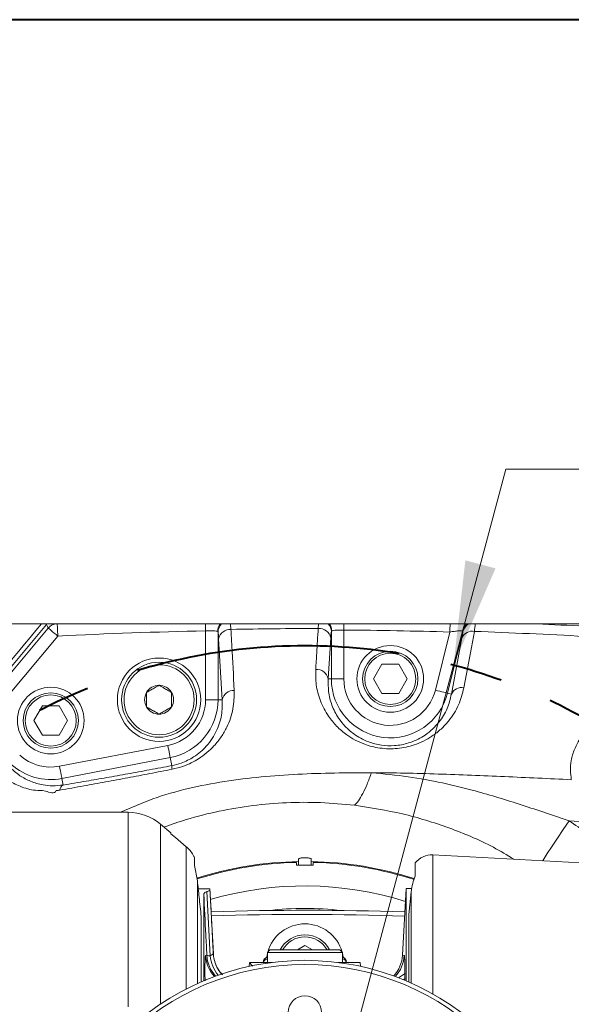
# Model space of a CAD drawing. Header units: millimetres. Extents: x 0 to 8410, y 0 to 5940.
# Tile 121 of 256: x 2130 to 2395, y 5368 to 5840. Entities that reach past the tile are written whole.
import ezdxf

# ---------------------------------------------------------------- set-up
doc = ezdxf.new("R2010")
doc.units = ezdxf.units.MM
doc.header["$LTSCALE"] = 10
doc.linetypes.add('CENTERX2', pattern=[20.32, 12.7, -2.54, 2.54, -2.54])
doc.styles.add('SLDTEXTSTYLE0', font='TXT', dxfattribs={"width": 0.605})
doc.dimstyles.new('SLDDIMSTYLE14', dxfattribs={"dimtxt": 50, "dimasz": 50, "dimexe": 0, "dimexo": 0.0625, "dimgap": 12.5, "dimtad": 0, "dimtih": 1, "dimtoh": 1, "dimdec": 1, "dimlfac": 0.5, "dimrnd": 1e-09, "dimzin": 12, "dimdsep": 46, "dimtxsty": 'SLDTEXTSTYLE0', "dimsah": 1, "dimcen": 0, "dimadec": 0, "dimazin": 0, "dimtfac": 1, "dimtofl": 0, "dimtmove": 0, "dimatfit": 3, "dimfxl": 1, "dimfrac": 2, "dimtolj": 1, "dimtzin": 12, "dimarcsym": 0})

# ---------------------------------------------------------------- blocks, each defined once
blk = doc.blocks.new('*D68')
at = {"color": 7, "linetype": 'Continuous', "lineweight": 0}
for p, q in [((2338.29, 5530.47), (2363.43, 5624.39)), ((2363.43, 5624.39), (3126.46, 5624.39)), ((2266.94, 5263.85), (2338.29, 5530.47))]:
    blk.add_line(p, q, dxfattribs=at)
blk.add_solid([(2338.29, 5530.47), (2358.47, 5576.83), (2343.98, 5580.71)], dxfattribs=at)
at = {"color": 7, "linetype": 'Continuous', "lineweight": 0, "char_height": 50, "attachment_point": 1, "style": 'SLDTEXTSTYLE0'}
for s, insert in [('Smallest circumscribed', (2404.31, 5765.55)), ('radius axis 4, R', (2404.31, 5688.84)), ('138', (2877.75, 5688.84))]:
    blk.add_mtext(s, dxfattribs=dict(at, insert=insert))

msp = doc.modelspace()

# ---------------------------------------------------------------- linework, layer by layer
at = {"color": 7, "linetype": 'Continuous', "lineweight": 40}
msp.add_line((8310, 5840), (200, 5840), dxfattribs=at)
at = {"color": 7, "linetype": 'Continuous', "lineweight": 0}
for p, q in [((2140.500835, 5550.25639), (2142.77122, 5550.25639)), ((2142.856947, 5549.959797), (2143.121241, 5550.25639)), ((2147.23563, 5550.25639), (2148.042148, 5550.25639)), ((2226.247395, 5550.25639), (2226.98365, 5550.25639)), ((2231.303426, 5550.25639), (2273.468556, 5550.25639)), ((2273.818576, 5550.25639), (2274.168061, 5550.25639)), ((2278.180072, 5550.25639), (2278.7893, 5550.25639)), ((2344.829394, 5550.25639), (2345.761491, 5550.25639)), ((2299.857175, 5523.850102), (2303.898627, 5530.850071)), ((2303.898627, 5530.850071), (2311.981531, 5530.850071)), ((2311.981531, 5530.850071), (2316.022983, 5523.850102)), ((2303.898627, 5516.849894), (2299.857175, 5523.850102)), ((2316.022983, 5523.850102), (2311.981531, 5516.849894)), ((2311.981531, 5516.849894), (2303.898627, 5516.849894)), ((2136.857173, 5503.850121), (2140.898621, 5510.850091)), ((2140.898621, 5510.850091), (2148.981532, 5510.850091)), ((2148.981532, 5510.850091), (2153.022981, 5503.850121)), ((2140.898621, 5496.849913), (2136.857173, 5503.850121)), ((2153.022981, 5503.850121), (2148.981532, 5496.849913)), ((2148.981532, 5496.849913), (2140.898621, 5496.849913)), ((2182.08558, 5459.849972), (2098.045117, 5459.849972)), ((2202.539167, 5449.942727), (2197.672909, 5454.099316)), ((2202.538787, 5449.942488), (2202.646843, 5449.581761)), ((2213.940079, 5438.216824), (2213.940079, 5434.368987)), ((2262.940078, 5435.803551), (2262.940078, 5434.46197)), ((2263.940078, 5437.431235), (2263.940078, 5436.225791)), ((2263.940078, 5434.482474), (2263.940078, 5436.225791)), ((2269.940078, 5436.225791), (2269.940078, 5437.431235)), ((2269.940078, 5436.225791), (2269.940078, 5434.482474)), ((2270.940078, 5434.46197), (2270.940078, 5435.803551)), ((2319.940078, 5435.536522), (2319.940078, 5429.231305)), ((2415.126225, 5434.839625), (2328.359707, 5439.386983)), ((2213.940079, 5434.368987), (2215.353063, 5426.933665)), ((2215.750242, 5423.149247), (2221.381521, 5423.149247)), ((2221.381521, 5423.149247), (2221.382326, 5422.599692)), ((2221.381521, 5423.149247), (2221.674754, 5417.546649)), ((2315.49461, 5423.349995), (2313.81731, 5391.345162)), ((2318.273111, 5423.349995), (2315.49461, 5423.349995)), ((2315.49461, 5379.034419), (2315.49461, 5423.349995)), ((2317.988271, 5421.775002), (2316.809142, 5410.811801)), ((2218.385546, 5420.681138), (2218.385546, 5379.034419)), ((2221.674754, 5417.546649), (2221.6745, 5417.546649)), ((2223.033628, 5392.018456), (2221.687211, 5417.547364)), ((2217.176808, 5409.85002), (2217.176808, 5378.517527)), ((2316.809142, 5378.471512), (2316.809142, 5410.811801)), ((2250.140079, 5393.849988), (2248.940079, 5392.650027)), ((2250.140079, 5393.849988), (2283.740078, 5393.849988)), ((2263.332383, 5393.849988), (2266.940078, 5395.932812)), ((2266.940078, 5395.932812), (2270.547773, 5393.849988)), ((2284.940077, 5392.650027), (2283.740078, 5393.849988)), ((2248.940079, 5392.650027), (2248.940079, 5387.849946)), ((2284.940077, 5392.650027), (2248.940079, 5392.650027)), ((2284.940077, 5387.849946), (2284.940077, 5392.650027)), ((2240.441926, 5387.849946), (2251.160344, 5387.849946)), ((2282.719812, 5387.849946), (2293.464156, 5387.849946)), ((2293.562044, 5385.982174), (2293.464156, 5387.849946)), ((2218.985698, 5379.086155), (2218.961036, 5382.534403)), ((2314.91969, 5382.831235), (2314.894943, 5379.134554))]:
    msp.add_line(p, q, dxfattribs=at)
at = {"color": 8, "linetype": 'Continuous', "lineweight": 0}
for p, q in [((2231.303426, 5550.25639), (2231.450839, 5547.559161)), ((2148.337273, 5544.367451), (2123.883164, 5515.018601)), ((2219.246289, 5513.850112), (2219.246289, 5546.857733)), ((2225.238068, 5546.204466), (2225.238068, 5513.850112)), ((2279.642089, 5523.850102), (2279.642089, 5546.492714)), ((2285.633866, 5547.263999), (2285.633866, 5523.850102)), ((2329.583703, 5518.453736), (2336.530453, 5546.315569)), ((2342.76416, 5546.550173), (2335.397495, 5517.004151)), ((2227.259079, 5513.850112), (2225.546422, 5543.083329)), ((2279.33343, 5543.453831), (2278.151987, 5523.850102)), ((2337.295844, 5516.53089), (2342.332242, 5543.541808)), ((2278.151987, 5523.850102), (2279.642089, 5523.850102)), ((2279.642089, 5523.850102), (2285.633866, 5523.850102)), ((2337.295844, 5516.53089), (2335.397495, 5517.004151)), ((2225.238068, 5513.850112), (2219.246289, 5513.850112)), ((2227.259079, 5513.850112), (2225.238068, 5513.850112)), ((2149.152546, 5481.945176), (2201.152547, 5491.945166)), ((2202.284081, 5486.061234), (2150.28408, 5476.061244)), ((2203.02195, 5482.224364), (2202.284081, 5486.061234)), ((2150.887428, 5472.923894), (2150.28408, 5476.061244)), ((2182.08558, 5366.59183), (2182.08558, 5459.849972)), ((2197.672909, 5454.099316), (2197.672909, 5367.903132)), ((2209.987691, 5375.12197), (2209.987691, 5443.302292)), ((2328.359707, 5439.386983), (2328.359707, 5372.719903)), ((2215.353063, 5426.933665), (2215.353063, 5377.708573)), ((2221.454462, 5391.041417), (2219.876627, 5421.785969)), ((2317.988271, 5377.951283), (2317.988271, 5421.775002)), ((2219.253252, 5391.238589), (2219.874407, 5391.322751)), ((2313.817552, 5391.345162), (2314.626905, 5391.238589))]:
    msp.add_line(p, q, dxfattribs=at)
at = {"color": 7, "linetype": 'Continuous', "lineweight": 0, "flags": 128}
for points in [[(2142.856947, 5549.959797), (2125.305152, 5528.895039), (2117.898142, 5520.005126)], [(2202.646843, 5449.581761), (2204.842443, 5447.703738), (2209.987691, 5443.302292)], [(2248.940079, 5392.162461), (2248.786342, 5391.461033), (2248.606528, 5390.395302)], [(2285.273629, 5390.395302), (2285.093815, 5391.461033), (2284.940077, 5392.162461)]]:
    msp.add_lwpolyline(points, dxfattribs=at)
at = {"color": 8, "linetype": 'Continuous', "lineweight": 0, "flags": 128}
for points in [[(2143.734133, 5548.203129), (2143.368243, 5548.936028), (2142.856947, 5549.959797)], [(2148.337273, 5544.367451), (2148.285559, 5545.399327), (2148.235387, 5546.400446), (2148.188262, 5547.340769), (2148.145585, 5548.192401), (2148.108637, 5548.929591), (2148.078522, 5549.530406), (2148.056133, 5549.977202), (2148.042148, 5550.25639)], [(2219.177867, 5550.25639), (2219.185548, 5549.87492), (2219.193569, 5549.476285), (2219.201891, 5549.062867), (2219.210467, 5548.637051), (2219.219244, 5548.200984), (2219.228173, 5547.757525), (2219.237207, 5547.308821), (2219.246289, 5546.857733)], [(2285.633866, 5547.263999), (2285.636953, 5547.655243), (2285.640028, 5548.044819), (2285.643075, 5548.431296), (2285.646083, 5548.812527), (2285.649041, 5549.187321), (2285.651932, 5549.554009), (2285.654748, 5549.910683), (2285.657475, 5550.25639)], [(2336.646242, 5550.25639), (2336.633889, 5549.83582), (2336.620702, 5549.387116), (2336.606799, 5548.913855), (2336.592278, 5548.419613), (2336.577258, 5547.908682), (2336.561865, 5547.384638), (2336.546226, 5546.85225), (2336.530453, 5546.315569)], [(2119.279778, 5518.854041), (2126.961148, 5528.07321), (2143.734133, 5548.203129)], [(2148.337273, 5544.367451), (2147.467619, 5545.092244), (2146.629205, 5545.79081), (2145.85214, 5546.438355), (2145.164332, 5547.011513), (2144.590488, 5547.489543), (2144.151224, 5547.855753), (2143.862313, 5548.096318), (2143.734133, 5548.203129)], [(2348.303197, 5546.629328), (2346.855818, 5538.866419), (2343.266955, 5519.618411)], [(2335.397495, 5517.004151), (2335.235602, 5517.044444), (2334.870702, 5517.13552), (2334.315909, 5517.273802), (2333.591147, 5517.454524), (2332.722439, 5517.671008), (2331.741004, 5517.915864), (2330.682075, 5518.179793), (2329.583703, 5518.453736)], [(2202.284081, 5486.061234), (2202.252573, 5486.225028), (2202.181554, 5486.594338), (2202.073573, 5487.155814), (2201.932511, 5487.889428), (2201.763435, 5488.768477), (2201.572424, 5489.761729), (2201.366326, 5490.83342), (2201.152547, 5491.945166)], [(2150.28408, 5476.061244), (2150.252572, 5476.225037), (2150.181553, 5476.594348), (2150.073571, 5477.155823), (2149.93251, 5477.889437), (2149.763441, 5478.768487), (2149.572423, 5479.761738), (2149.366325, 5480.83343), (2149.152546, 5481.945176)], [(2381.078555, 5436.624188), (2381.293876, 5436.950106), (2383.316389, 5440.011639), (2385.645418, 5443.537135), (2388.21256, 5447.423119), (2390.942453, 5451.55539), (2393.75492, 5455.812592)], [(2496.473736, 5173.453469), (2567.993602, 5214.745421), (2574.786267, 5219.034333), (2580.855122, 5224.237103), (2585.825434, 5230.660576), (2589.51377, 5237.897772), (2591.604909, 5244.843859), (2592.514387, 5252.040047), (2592.552355, 5255.26895), (2591.469786, 5393.63851), (2591.145596, 5402.188916), (2589.643291, 5410.552401), (2586.972168, 5417.141814), (2583.234927, 5423.193354), (2578.551075, 5428.534169), (2573.055616, 5433.035035), (2566.757432, 5436.607976), (2559.934667, 5439.02244), (2550.48292, 5440.601964), (2500.260299, 5447.108407), (2449.865794, 5452.094693), (2393.75492, 5455.812592), (2393.75492, 5455.812592)], [(2311.914308, 5380.478997), (2313.777028, 5381.665606), (2315.037022, 5382.511277)]]:
    msp.add_lwpolyline(points, dxfattribs=at)
at = {"color": 7, "linetype": 'CENTERX2', "lineweight": 40}
msp.add_circle((2266.940078, 5263.850007), 276, dxfattribs=at)
at = {"color": 7, "linetype": 'Continuous', "lineweight": 0}
for centre, radius in [((2307.940078, 5523.850007), 16), ((2307.940078, 5523.850007), 13.27), ((2196.940078, 5513.850007), 20), ((2196.940078, 5513.850007), 18), ((2196.940078, 5513.850007), 16.8), ((2144.940078, 5503.850007), 16), ((2144.940078, 5503.850007), 13.27), ((2266.940078, 5263.850007), 125), ((2266.940078, 5263.850007), 123), ((2266.940078, 5363.850007), 8)]:
    msp.add_circle(centre, radius, dxfattribs=at)
at = {"color": 8, "linetype": 'Continuous', "lineweight": 0}
for centre in [(2307.940078, 5523.850007), (2144.940078, 5503.850007)]:
    msp.add_circle(centre, 12.27, dxfattribs=at)
for centre, radius, start, end in [((2148.346468, 5544.349798), 6.010141, 100.65105475, 140.12324673), ((2231.22731, 5546.532717), 6.218143, 143.21312836, 179.30969152), ((2231.047361, 5546.103768), 5.810165, 134.38000675, 179.00693107), ((2273.831486, 5546.40136), 5.811321, 0.90072726, 41.55705054), ((2273.640277, 5546.785486), 6.209639, 0.73483382, 33.98350762), ((2348.588433, 5545.415312), 6.129145, 127.82891381, 166.18656167), ((2348.421811, 5545.039783), 5.855792, 117.02027267, 165.05266415), ((2266.940078, 3177.850007), 2369.487667, 91.153345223, 92.869093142), ((2231.050747, 5541.954549), 5.618874, 85.91679922, 168.41095012), ((2273.790778, 5542.348486), 5.651794, 11.27827397, 94.50343063), ((2266.940078, 3177.850007), 2369.487667, 88.317016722, 89.547967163), ((2347.245548, 5541.357342), 5.377031, 78.65608658, 156.02997164), ((2272.6016, 5522.734976), 5.661299, 11.36003758, 94.79286123), ((2307.940078, 5523.850007), 28.29799, 180, 346), ((2307.940078, 5523.850007), 22.306213, 180, 346), ((2232.719577, 5512.740128), 5.572172, 86.9653868, 168.50974363), ((2342.20903, 5514.346709), 5.376806, 78.65260561, 156.03222752), ((2196.940078, 5513.850007), 22.306213, 280.88552705, 0), ((2196.940078, 5513.850007), 28.29799, 280.88552705, 0), ((2144.940078, 5503.850007), 28.29799, 228, 280.88552705), ((2144.940078, 5503.850007), 22.306213, 228, 280.88552705), ((2210.470365, 5481.999592), 7.451806, 178.27150175, 191.64776076), ((2152.25918, 5470.297856), 2.962731, 117.58101291, 176.20997862), ((2266.940078, 5263.850007), 160.676417, 72.5330565, 106.41286664), ((2266.940078, 5263.850007), 149.924018, 83.29522374, 96.70477626), ((2266.940078, 5387.850007), 12.27, 29.27471505, 150.72528495), ((2235.237967, 5391.98631), 16.002193, 182.67818565, 223.00321973), ((2235.855429, 5392.137901), 16.001798, 182.9199789, 222.7294538), ((2221.203466, 5394.209448), 3.177959, 245.27826108, 274.52995508), ((2238.795655, 5392.830135), 17.4332, 185.88914715, 219.55008134), ((2249.422184, 5387.093957), 2.567154, 100.8242708, 162.87332564), ((2284.555273, 5387.202595), 2.443332, 15.36372596, 80.93867759), ((2298.64219, 5391.98631), 16.002193, 316.99678027, 357.32181435)]:
    msp.add_arc(centre, radius, start, end, dxfattribs=at)
at = {"color": 7, "linetype": 'Continuous', "lineweight": 0}
for centre, radius, start, end in [((2196.940078, 5513.850007), 6.928203, 90, 150), ((2196.940078, 5513.850007), 6.928203, 30, 90), ((2196.940078, 5513.850007), 6.928203, 150, 210), ((2196.940078, 5513.850007), 6.928203, 330, 30), ((2196.940078, 5513.850007), 6.928203, 210, 270), ((2196.940078, 5513.850007), 6.928203, 270, 330), ((2182.085581, 5435.850007), 24, 49.49819613, 90), ((2266.940078, 5263.850007), 172.401786, 90.99706632, 107.51220061), ((2266.940078, 5263.850007), 172, 91.33258012, 107.5294387), ((2266.940078, 5263.850007), 172.401786, 72.24280248, 89.00293368), ((2266.940078, 5263.850007), 172, 72.24616752, 88.66741988), ((2327.836348, 5429.400682), 10, 87, 142.15066519), ((2266.940078, 5263.850007), 170.658841, 88.6569456, 91.3430544), ((2266.940078, 3900.850007), 1512, 88.182131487, 91.705818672), ((2266.940078, 3900.850007), 1510, 88.183697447, 91.704197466), ((2266.940078, 5387.850007), 18.509388, 15.5773069, 164.4226931), ((2266.940078, 5387.850007), 13.27, 26.88156197, 153.11843803), ((2238.948383, 5392.847916), 15.999824, 182.98789195, 221.35403918), ((2239.011392, 5392.861589), 16, 183.02435253, 214.74874024), ((2249.940828, 5387.707467), 3.00077, 109.48119475, 177.27854048), ((2283.940013, 5387.707976), 3.000062, 2.71236854, 70.52789623), ((2297.839237, 5392.182551), 16, 317.35116658, 356.98354702), ((2270.940078, 5446.850007), 80, 302.74789617, 303.4352765)]:
    msp.add_arc(centre, radius, start, end, dxfattribs=at)
for points, knots in [([(2036.023057, 5424.836297), (2041.766038, 5431.73247), (2076.585928, 5473.544195), (2111.415686, 5515.347701), (2140.500835, 5550.25639)], [0, 0, 0, 0, 0.1649339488, 1, 1, 1, 1]), ([(2123.292229, 5550.25639), (2123.244713, 5550.25639), (2123.093617, 5550.25639), (2124.704774, 5550.25639), (2128.09904, 5550.25639), (2133.220899, 5550.25639), (2138.074284, 5550.25639), (2140.500835, 5550.25639)], [0, 0, 0, 0, 0.1025752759, 0.326179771, 0.5507768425, 0.775401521, 1, 1, 1, 1]), ([(2143.121241, 5550.25639), (2143.419413, 5550.25639), (2144.006271, 5550.25639), (2145.0749, 5550.25639), (2145.904298, 5550.25639), (2146.792285, 5550.25639), (2147.23563, 5550.25639)], [0, 0, 0, 0, 0.3401028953, 0.6693847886, 0.8349335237, 1, 1, 1, 1]), ([(2148.042148, 5550.25639), (2149.98338, 5550.25639), (2155.904791, 5550.25639), (2165.970348, 5550.25639), (2175.882897, 5550.25639), (2185.759407, 5550.25639), (2199.45167, 5550.25639), (2211.314583, 5550.25639), (2219.177867, 5550.25639)], [0, 0, 0, 0, 0.0830419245, 0.2533057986, 0.4236560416, 0.500848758, 0.6691396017, 1, 1, 1, 1]), ([(2219.177867, 5550.25639), (2220.025741, 5550.25639), (2221.721548, 5550.25639), (2223.950471, 5550.25639), (2225.494926, 5550.25639), (2226.029959, 5550.25639), (2226.247395, 5550.25639)], [0, 0, 0, 0, 0.2715776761, 0.5431737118, 0.8143474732, 1, 1, 1, 1]), ([(2226.98365, 5550.25639), (2227.32463, 5550.25639), (2227.82267, 5550.25639), (2229.084785, 5550.25639), (2230.164826, 5550.25639), (2230.968434, 5550.25639), (2231.303426, 5550.25639)], [0, 0, 0, 0, 0.4430768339, 0.6471640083, 0.8529166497, 1, 1, 1, 1]), ([(2273.468556, 5550.25639), (2273.825362, 5550.25639), (2274.53733, 5550.25639), (2275.668986, 5550.25639), (2276.951489, 5550.25639), (2277.740207, 5550.25639), (2278.084517, 5550.25639), (2278.180072, 5550.25639)], [0, 0, 0, 0, 0.13812651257, 0.27561621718, 0.49598525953, 0.86012387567, 1, 1, 1, 1]), ([(2278.7893, 5550.25639), (2279.109889, 5550.25639), (2279.751119, 5550.25639), (2281.594981, 5550.25639), (2283.650115, 5550.25639), (2285.060238, 5550.25639), (2285.657475, 5550.25639)], [0, 0, 0, 0, 0.2682686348, 0.5365817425, 0.8037261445, 1, 1, 1, 1]), ([(2285.657475, 5550.25639), (2294.173985, 5550.25639), (2306.690443, 5550.25639), (2323.686857, 5550.25639), (2332.16604, 5550.25639), (2336.646242, 5550.25639)], [0, 0, 0, 0, 0.5010376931, 0.7363600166, 1, 1, 1, 1]), ([(2336.646242, 5550.25639), (2337.670475, 5550.25639), (2339.674763, 5550.25639), (2342.293651, 5550.25639), (2344.01244, 5550.25639), (2344.606315, 5550.25639), (2344.829394, 5550.25639)], [0, 0, 0, 0, 0.2899736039, 0.5674396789, 0.8375160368, 1, 1, 1, 1]), ([(2345.761491, 5550.25639), (2345.954559, 5550.25639), (2346.342626, 5550.25639), (2347.15853, 5550.25639), (2348.018884, 5550.25639), (2348.506737, 5550.25639), (2348.739369, 5550.25639)], [0, 0, 0, 0, 0.3210693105, 0.6453512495, 0.830886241, 1, 1, 1, 1]), ([(2348.739369, 5550.25639), (2354.127927, 5550.25639), (2362.3535, 5550.25639), (2371.732985, 5550.25639), (2376.327295, 5550.25639), (2377.855618, 5550.25639), (2378.26006, 5550.25639)], [0, 0, 0, 0, 0.5352354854, 0.8170308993, 0.9515806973, 1, 1, 1, 1]), ([(2419.051608, 5550.25639), (2412.660834, 5550.25639), (2403.056258, 5550.25639), (2389.219575, 5550.25639), (2381.913134, 5550.25639), (2378.26006, 5550.25639)], [0, 0, 0, 0, 0.4985733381, 0.7492966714, 1, 1, 1, 1]), ([(2190.940081, 5517.314095), (2191.799064, 5517.809976), (2193.268862, 5518.658475), (2195.405296, 5519.892132), (2196.468695, 5520.50614), (2196.940078, 5520.778317)], [0, 0, 0, 0, 0.4391192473, 0.7513734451, 1, 1, 1, 1]), ([(2196.940078, 5520.778317), (2197.799031, 5520.282304), (2199.268725, 5519.433609), (2201.405358, 5518.200315), (2202.468704, 5517.586287), (2202.940075, 5517.314095)], [0, 0, 0, 0, 0.43913533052, 0.75137414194, 1, 1, 1, 1]), ([(2190.940081, 5510.38589), (2190.940081, 5510.777485), (2190.940081, 5511.8736), (2190.940081, 5513.896958), (2190.940081, 5515.876521), (2190.940081, 5516.959461), (2190.940081, 5517.314095)], [0, 0, 0, 0, 0.1795735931, 0.5026445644, 0.8371293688, 1, 1, 1, 1]), ([(2202.940075, 5517.314095), (2202.940075, 5516.959461), (2202.940075, 5515.876521), (2202.940075, 5513.896958), (2202.940075, 5511.8736), (2202.940075, 5510.777485), (2202.940075, 5510.38589)], [0, 0, 0, 0, 0.1628706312, 0.4973554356, 0.8204264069, 1, 1, 1, 1]), ([(2196.940078, 5506.921906), (2196.081114, 5507.417821), (2194.61138, 5508.266361), (2192.4748, 5509.499676), (2191.411452, 5510.113699), (2190.940081, 5510.38589)], [0, 0, 0, 0, 0.4391264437, 0.7513702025, 1, 1, 1, 1]), ([(2202.940075, 5510.38589), (2202.081088, 5509.890018), (2200.611281, 5509.041536), (2198.474922, 5507.807807), (2197.411468, 5507.193989), (2196.940078, 5506.921906)], [0, 0, 0, 0, 0.4391259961, 0.7513849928, 1, 1, 1, 1]), ([(2290.783173, 5463.197131), (2291.407703, 5463.853855), (2292.662005, 5465.172814), (2294.69593, 5468.655596), (2296.797685, 5473.114836), (2298.226444, 5476.948227), (2298.937848, 5478.85694)], [0, 0, 0, 0, 0.2489553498, 0.4999995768, 0.7510410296, 1, 1, 1, 1]), ([(2209.987691, 5443.302292), (2210.120249, 5443.186433), (2211.600343, 5441.892789), (2212.961346, 5440.145805), (2213.855605, 5438.383314), (2213.940079, 5438.216824)], [0, 0, 0, 0, 0.0817922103, 0.9132634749, 1, 1, 1, 1]), ([(2269.940078, 5437.431235), (2269.905838, 5437.500772), (2269.837336, 5437.639887), (2269.303012, 5437.830917), (2268.518909, 5437.977131), (2267.554711, 5438.058789), (2266.53756, 5438.065978), (2265.57534, 5438.001698), (2264.761354, 5437.874472), (2264.181656, 5437.699204), (2263.958503, 5437.542674), (2263.943678, 5437.453006), (2263.940078, 5437.431235)], [0, 0, 0, 0, 0.1101727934, 0.2204129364, 0.329747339, 0.4368672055, 0.5417716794, 0.6456293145, 0.7501011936, 0.8564895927, 0.9651561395, 1, 1, 1, 1]), ([(2215.353063, 5426.933665), (2215.614954, 5424.414725), (2216.144567, 5419.320751), (2216.830211, 5413.030021), (2217.176808, 5409.85002)], [0, 0, 0, 0, 0.4944940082, 1, 1, 1, 1]), ([(2317.988271, 5421.775002), (2318.179689, 5423.105298), (2318.565387, 5425.785776), (2319.479586, 5428.077129), (2319.940078, 5429.231305)], [0, 0, 0, 0, 0.4962905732, 1, 1, 1, 1]), ([(2218.385546, 5420.681138), (2218.538827, 5420.999556), (2218.736492, 5421.410174), (2219.667565, 5421.717061), (2219.876627, 5421.785969)], [0, 0, 0, 0, 0.77546142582, 1, 1, 1, 1]), ([(2221.382326, 5422.599692), (2221.223875, 5422.403512), (2221.020164, 5422.151294), (2220.084512, 5421.852382), (2219.876627, 5421.785969)], [0, 0, 0, 0, 0.7778179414, 1, 1, 1, 1]), ([(2227.405364, 5382.110257), (2227.229654, 5382.250821), (2226.832376, 5382.568633), (2226.353349, 5383.09606), (2225.983912, 5383.567262), (2225.790129, 5383.848728), (2225.709296, 5383.973962), (2225.690596, 5384.002758), (2225.682495, 5384.015565), (2225.678171, 5384.022314), (2225.678247, 5384.0222), (2225.67829, 5384.022135)], [0, 0, 0, 0, 0.2492262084, 0.5634960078, 0.7864658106, 0.9140176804, 0.9407319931, 0.9549479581, 0.9660841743, 0.9810440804, 1, 1, 1, 1]), ([(2227.354681, 5381.887097), (2226.854477, 5382.484861), (2226.034303, 5383.464999), (2225.910033, 5383.66786), (2225.861552, 5383.747)], [0, 0, 0, 0, 0.60987680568, 1, 1, 1, 1]), ([(2240.368802, 5387.851853), (2240.371423, 5387.63577), (2240.379662, 5386.956391), (2240.147588, 5386.312247), (2239.989328, 5385.872979)], [0, 0, 0, 0, 0.3180590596, 1, 1, 1, 1])]:
    msp.add_open_spline(points, degree=3, knots=knots, dxfattribs=at)
at = {"color": 8, "linetype": 'Continuous', "lineweight": 0}
for points, knots in [([(2273.347006, 5547.982831), (2273.376012, 5548.598101), (2273.414897, 5549.422924), (2273.457685, 5550.08754), (2273.468556, 5550.25639)], [0, 0, 0, 0, 0.745942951, 1, 1, 1, 1]), ([(2348.739369, 5550.25639), (2348.733291, 5550.183899), (2348.662654, 5549.341498), (2348.474845, 5547.924442), (2348.303197, 5546.629328)], [0, 0, 0, 0, 0.086053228, 1, 1, 1, 1]), ([(2378.26006, 5550.25639), (2385.957984, 5549.8764), (2411.06815, 5548.636893), (2436.142593, 5546.799677), (2453.530064, 5545.525689)], [0, 0, 0, 0, 0.3065660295, 1, 1, 1, 1]), ([(2225.009619, 5546.607632), (2224.810965, 5546.656367), (2224.373136, 5546.763778), (2223.054354, 5546.870322), (2221.268548, 5546.916094), (2219.920374, 5546.877187), (2219.246289, 5546.857733)], [0, 0, 0, 0, 0.2169516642, 0.4781589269, 0.7390801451, 1, 1, 1, 1]), ([(2225.238068, 5546.204466), (2225.205758, 5546.351292), (2225.1641, 5546.540592), (2225.037929, 5546.595347), (2225.009619, 5546.607632)], [0, 0, 0, 0, 0.77562407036, 1, 1, 1, 1]), ([(2225.546422, 5543.083329), (2225.479656, 5544.035028), (2225.384592, 5545.390103), (2225.27168, 5546.017657), (2225.238068, 5546.204466)], [0, 0, 0, 0, 0.7023216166, 1, 1, 1, 1]), ([(2273.347006, 5547.982831), (2266.376164, 5547.969488), (2252.409609, 5547.942754), (2238.445384, 5547.687177), (2231.450839, 5547.559161)], [0, 0, 0, 0, 0.4991096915, 1, 1, 1, 1]), ([(2231.450839, 5547.559161), (2231.595293, 5544.898352), (2232.123773, 5535.163832), (2232.639676, 5525.399709), (2233.014563, 5518.304486)], [0, 0, 0, 0, 0.2733374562, 1, 1, 1, 1]), ([(2272.128578, 5528.376479), (2272.291976, 5531.00013), (2272.699153, 5537.538085), (2273.104389, 5544.071341), (2273.347006, 5547.982831)], [0, 0, 0, 0, 0.401295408, 1, 1, 1, 1]), ([(2279.642089, 5546.492714), (2279.564624, 5545.999789), (2279.452691, 5545.287532), (2279.361508, 5543.885553), (2279.33343, 5543.453831)], [0, 0, 0, 0, 0.6920622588, 1, 1, 1, 1]), ([(2279.849405, 5546.865124), (2279.768603, 5546.798139), (2279.670942, 5546.717176), (2279.646337, 5546.52576), (2279.642089, 5546.492714)], [0, 0, 0, 0, 0.8273638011, 1, 1, 1, 1]), ([(2285.633866, 5547.263999), (2285.054685, 5547.267473), (2283.800583, 5547.274998), (2282.052818, 5547.199294), (2280.578353, 5547.059656), (2280.092498, 5546.929998), (2279.849405, 5546.865124)], [0, 0, 0, 0, 0.2220764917, 0.4808632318, 0.7402540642, 1, 1, 1, 1]), ([(2342.636554, 5546.878714), (2342.444282, 5546.900647), (2342.013498, 5546.949789), (2340.618927, 5546.870721), (2338.701872, 5546.660705), (2337.259003, 5546.431368), (2336.530453, 5546.315569)], [0, 0, 0, 0, 0.2063355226, 0.4622926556, 0.7284947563, 1, 1, 1, 1]), ([(2342.332242, 5543.541808), (2342.490576, 5544.448435), (2342.720047, 5545.762408), (2342.753721, 5546.363751), (2342.76416, 5546.550173)], [0, 0, 0, 0, 0.6899895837, 1, 1, 1, 1]), ([(2342.76416, 5546.550173), (2342.766969, 5546.663176), (2342.771066, 5546.828028), (2342.668738, 5546.866587), (2342.636554, 5546.878714)], [0, 0, 0, 0, 0.6854808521, 1, 1, 1, 1]), ([(2452.697209, 5540.727038), (2435.495261, 5541.982028), (2400.729489, 5544.518408), (2365.899476, 5545.920822), (2348.303197, 5546.629328)], [0, 0, 0, 0, 0.4947955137, 1, 1, 1, 1]), ([(2343.266955, 5519.618411), (2342.554497, 5516.839452), (2341.130876, 5511.286591), (2337.008025, 5504.668433), (2332.433259, 5499.736156), (2328.390664, 5496.523122), (2324.008099, 5493.968658), (2319.787743, 5492.20416), (2315.53296, 5491.038866), (2311.411457, 5490.390254), (2307.153835, 5490.242025), (2301.73217, 5490.67796), (2296.176789, 5492.105399), (2290.984212, 5494.44775), (2286.34534, 5497.337733), (2281.97551, 5501.14805), (2277.564468, 5506.592813), (2274.139211, 5513.260342), (2272.105646, 5520.860907), (2272.121125, 5525.934034), (2272.128578, 5528.376479)], [0, 0, 0, 0, 0.0940836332, 0.1879961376, 0.2381643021, 0.2882704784, 0.3277625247, 0.3671962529, 0.3978892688, 0.4285558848, 0.4594168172, 0.4902791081, 0.5467757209, 0.5868745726, 0.6270353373, 0.6859328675, 0.7449348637, 0.8319640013, 0.9190994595, 1, 1, 1, 1]), ([(2278.151987, 5523.850102), (2278.125544, 5521.814076), (2278.070752, 5517.595225), (2279.688054, 5511.233627), (2282.486368, 5505.630452), (2286.126829, 5501.013233), (2289.748267, 5497.782864), (2293.629956, 5495.307403), (2297.950096, 5493.31592), (2303.450366, 5491.860627), (2308.144067, 5491.679085), (2311.67352, 5491.969277), (2314.285852, 5492.389262), (2317.873723, 5493.392701), (2321.404733, 5494.899799), (2325.072809, 5497.083971), (2328.429746, 5499.80664), (2332.232545, 5504.003352), (2335.612496, 5509.581611), (2336.734393, 5514.213082), (2337.295844, 5516.53089)], [0, 0, 0, 0, 0.08369180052, 0.17341779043, 0.26303719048, 0.32251020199, 0.38186625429, 0.4210228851, 0.46009544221, 0.51347101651, 0.56353873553, 0.57086042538, 0.59983391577, 0.62884802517, 0.6672824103, 0.70579487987, 0.7561722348, 0.80661850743, 0.90322272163, 1, 1, 1, 1]), ([(2233.014563, 5518.304486), (2232.965715, 5515.347226), (2232.868088, 5509.436876), (2230.31193, 5501.952285), (2226.948754, 5496.042248), (2223.720512, 5491.952155), (2220.024163, 5488.42949), (2216.328235, 5485.712404), (2212.465563, 5483.563535), (2208.22025, 5481.719303), (2205.004624, 5480.939519), (2203.172012, 5480.495114)], [0, 0, 0, 0, 0.2011414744, 0.4019993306, 0.50972539, 0.6173236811, 0.7012265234, 0.7850066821, 0.849700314, 0.9143429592, 1, 1, 1, 1]), ([(2203.02195, 5482.224364), (2204.532239, 5482.581157), (2207.204405, 5483.212433), (2210.704321, 5484.741581), (2213.904848, 5486.546718), (2216.932135, 5488.825103), (2219.956205, 5491.796561), (2222.568762, 5495.225792), (2225.27835, 5500.214758), (2227.280672, 5506.482123), (2227.26628, 5511.392947), (2227.259079, 5513.850112)], [0, 0, 0, 0, 0.079036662, 0.139840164, 0.2007307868, 0.2824994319, 0.3644443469, 0.4734154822, 0.5825338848, 0.7911179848, 1, 1, 1, 1]), ([(2394.851139, 5475.471634), (2394.657106, 5477.001173), (2394.269032, 5480.060302), (2394.742006, 5485.051614), (2396.248367, 5490.347826), (2398.955833, 5495.204722), (2402.356494, 5499.144398), (2405.725123, 5501.881136), (2409.289222, 5503.915625), (2413.265395, 5505.505931), (2418.42624, 5506.57175), (2424.644261, 5506.394857), (2429.818667, 5504.955479), (2433.640372, 5503.103027), (2436.739584, 5501.074005), (2439.60646, 5498.530366), (2442.54324, 5494.987674), (2444.968335, 5490.649539), (2446.706699, 5485.045347), (2447.283379, 5478.799459), (2446.247605, 5474.397741), (2445.729679, 5472.196717)], [0, 0, 0, 0, 0.0562222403, 0.1124463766, 0.1839880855, 0.2554432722, 0.3044725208, 0.3534174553, 0.3871766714, 0.4208842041, 0.4678414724, 0.5176769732, 0.5673679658, 0.5979314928, 0.6285353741, 0.6693319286, 0.7101871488, 0.772411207, 0.8347207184, 0.9173541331, 1, 1, 1, 1]), ([(2147.553621, 5470.228571), (2147.553586, 5470.228492), (2146.747466, 5468.385836), (2141.898028, 5470.620493), (2136.646484, 5470.05917), (2130.084406, 5472.240778), (2123.412846, 5475.378549), (2119.680667, 5478.647922), (2117.648742, 5480.42788)], [0, 0, 0, 0, 0.0000058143, 0.1348065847, 0.2697970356, 0.4980592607, 0.7267263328, 1, 1, 1, 1]), ([(2125.014132, 5481.720109), (2126.652304, 5480.207648), (2129.62534, 5477.462757), (2135.120144, 5474.583612), (2140.404735, 5473.011674), (2145.704674, 5472.394135), (2149.143707, 5472.745658), (2150.887428, 5472.923894)], [0, 0, 0, 0, 0.268303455, 0.4869307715, 0.7097754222, 0.8528450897, 1, 1, 1, 1]), ([(2203.172012, 5480.495114), (2199.615176, 5479.797677), (2192.501699, 5478.40284), (2181.823026, 5476.375504), (2171.215813, 5474.409256), (2160.227288, 5472.418395), (2153.103575, 5471.163308), (2149.302928, 5470.493693)], [0, 0, 0, 0, 0.1913296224, 0.3826487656, 0.579042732, 0.7754106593, 1, 1, 1, 1]), ([(2150.887428, 5472.923894), (2154.541529, 5473.531886), (2161.326328, 5474.660784), (2171.764148, 5476.480872), (2181.945778, 5478.303606), (2192.388631, 5480.217765), (2199.477419, 5481.555481), (2203.02195, 5482.224364)], [0, 0, 0, 0, 0.2234727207, 0.4149359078, 0.6064284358, 0.8032066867, 1, 1, 1, 1]), ([(2178.434624, 5459.849972), (2183.556392, 5462.097469), (2194.08784, 5466.718801), (2210.866021, 5471.487849), (2228.269047, 5474.820726), (2245.86298, 5476.922234), (2263.52824, 5478.208067), (2281.230915, 5478.756316), (2293.035327, 5478.823397), (2298.937848, 5478.85694)], [0, 0, 0, 0, 0.1362820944, 0.2802250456, 0.4241814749, 0.5681382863, 0.7121000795, 0.8560423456, 1, 1, 1, 1]), ([(2298.937748, 5478.85694), (2304.819745, 5478.269358), (2316.264243, 5477.12611), (2332.822393, 5474.099124), (2351.08292, 5469.672558), (2371.26304, 5463.382236), (2386.2628, 5458.334066), (2393.75492, 5455.812592)], [0, 0, 0, 0, 0.1811461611, 0.3524528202, 0.51726309, 0.7588812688, 1, 1, 1, 1]), ([(2298.937848, 5478.85694), (2304.256436, 5478.807088), (2314.923597, 5478.707102), (2330.910477, 5478.239845), (2346.892445, 5477.643287), (2362.863793, 5476.960409), (2378.849146, 5476.264816), (2389.517606, 5475.736006), (2394.851154, 5475.471634)], [0, 0, 0, 0, 0.1662438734, 0.3334250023, 0.4998824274, 0.6661327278, 0.8330876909, 1, 1, 1, 1]), ([(2149.302928, 5470.493693), (2148.719412, 5470.361135), (2148.135862, 5470.228569), (2147.553656, 5470.228571), (2147.553621, 5470.228571)], [0, 0, 0, 0, 0.9999402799, 1, 1, 1, 1]), ([(2290.783173, 5463.197131), (2285.362667, 5463.716801), (2274.521654, 5464.756141), (2258.168848, 5464.630061), (2241.880982, 5463.283549), (2225.77219, 5460.545911), (2211.507869, 5457.084367), (2202.831264, 5453.989697), (2199.282928, 5452.724118)], [0, 0, 0, 0, 0.17568765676, 0.35137534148, 0.52706293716, 0.7027506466, 0.8784385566, 1, 1, 1, 1]), ([(2367.293796, 5437.346596), (2364.038285, 5439.308818), (2354.121609, 5445.28598), (2336.15808, 5452.661702), (2313.863802, 5459.66835), (2298.476721, 5462.02087), (2290.783173, 5463.197131)], [0, 0, 0, 0, 0.1400882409, 0.4267255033, 0.7133624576, 1, 1, 1, 1]), ([(2393.75492, 5455.812592), (2399.518044, 5451.837062), (2409.759396, 5444.772351), (2418.939952, 5436.38234), (2422.954327, 5432.713646)], [0, 0, 0, 0, 0.5627307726, 1, 1, 1, 1]), ([(2221.382326, 5422.599692), (2221.511789, 5420.100189), (2221.902753, 5412.551929), (2222.433798, 5402.356764), (2222.833002, 5394.660935), (2222.970309, 5392.013926)], [0, 0, 0, 0, 0.2451638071, 0.7403713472, 1, 1, 1, 1]), ([(2219.874407, 5391.322751), (2219.71115, 5394.561436), (2219.217843, 5404.347674), (2218.71918, 5414.133716), (2218.385546, 5420.681138)], [0, 0, 0, 0, 0.3309428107, 1, 1, 1, 1]), ([(2218.961036, 5382.534403), (2218.961309, 5383.832742), (2218.961855, 5386.429323), (2219.016672, 5389.123677), (2219.108726, 5390.885517), (2219.205077, 5391.1209), (2219.253252, 5391.238589)], [0, 0, 0, 0, 0.2498933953, 0.4997680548, 0.7498912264, 1, 1, 1, 1]), ([(2221.454462, 5391.041417), (2221.677132, 5391.16297), (2222.594344, 5391.663671), (2222.808297, 5391.862993), (2222.970309, 5392.013926)], [0, 0, 0, 0, 0.2427672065, 1, 1, 1, 1]), ([(2222.970309, 5392.013926), (2223.005511, 5392.016562), (2223.047754, 5392.019725), (2223.026629, 5392.018024), (2223.023108, 5392.017741)], [0, 0, 0, 0, 0.833319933, 1, 1, 1, 1]), ([(2314.626905, 5391.238589), (2314.667568, 5391.157179), (2314.758069, 5390.975994), (2314.852155, 5389.437565), (2314.915447, 5386.823293), (2314.918261, 5384.17532), (2314.91969, 5382.831235)], [0, 0, 0, 0, 0.21209971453, 0.47205052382, 0.73201799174, 1, 1, 1, 1]), ([(2240.441926, 5387.849946), (2240.55459, 5387.597383), (2240.736206, 5387.190247), (2241.445878, 5386.420031), (2241.715312, 5386.12761)], [0, 0, 0, 0, 0.6203388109, 1, 1, 1, 1])]:
    msp.add_open_spline(points, degree=3, knots=knots, dxfattribs=at)

# ---------------------------------------------------------------- dimensions: what is measured, and where the dimension line sits
at = {"color": 7, "linetype": 'Continuous', "lineweight": 0}
dim = msp.add_radius_dim(center=(2266.940078, 5263.850007), mpoint=(2338.294687, 5530.46681), text='Smallest circumscribed\\Pradius axis 4, <>', dimstyle='SLDDIMSTYLE14', dxfattribs=at)
dim.commit()
dim.dimension.update_dxf_attribs({"geometry": '*D68', "text_midpoint": (2757.445839, 5701.094049), "dimtype": 164})

doc.saveas('drawing.dxf')
